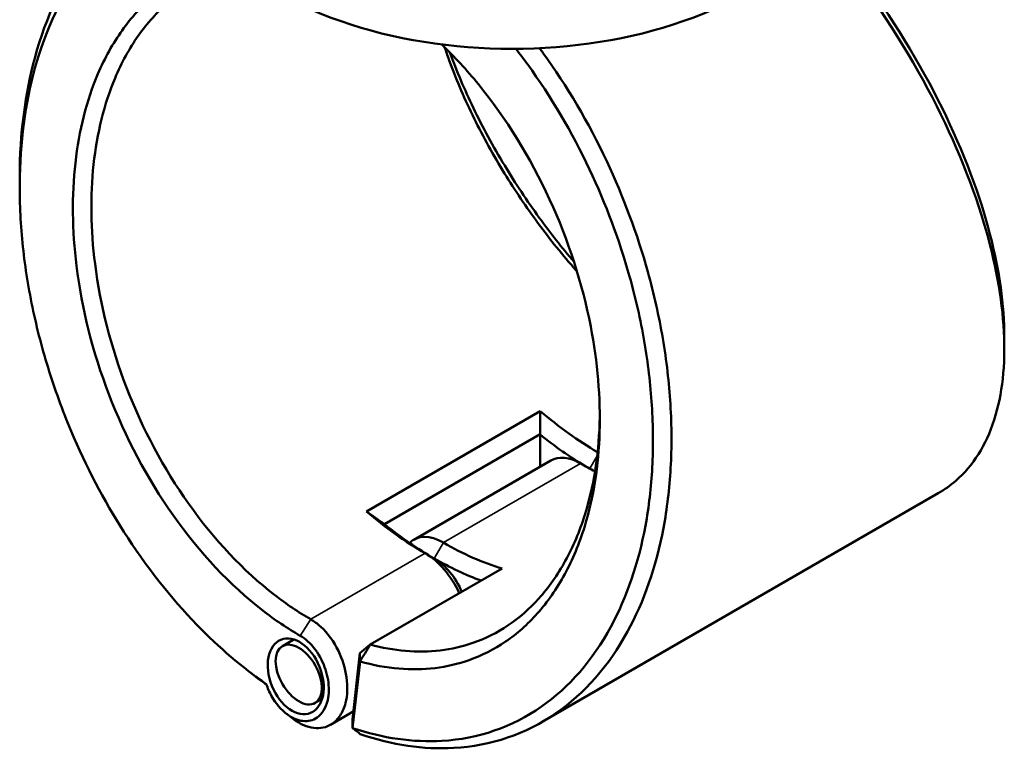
# Model space of a CAD drawing. Header units: millimetres. Extents: x 0 to 904, y 0 to 929.
# Tile 8 of 10: x 650 to 802, y 671 to 784. Entities that reach past the tile are written whole.
import ezdxf

# ---------------------------------------------------------------- set-up
doc = ezdxf.new("R2010")
doc.units = ezdxf.units.MM
doc.layers.add('Visible (ANSI)', color=7, linetype='Continuous', lineweight=50)
doc.layers.add('Visible Narrow (ANSI)', color=7, linetype='Continuous', lineweight=35)

msp = doc.modelspace()

# ---------------------------------------------------------------- linework, layer by layer
at = {"layer": 'Visible (ANSI)'}
for p, q in [((729.933, 723.304), (703.098, 707.811)), ((705.866, 705.831), (729.926, 719.722)), ((729.899, 714.696), (729.899, 719.675)), ((731.577, 715.664), (710.399, 703.437)), ((791.397, 710.604), (730.239, 675.295)), ((703.681, 687.24), (724.033, 698.99)), ((691.887, 688.015), (690.115, 686.992)), ((702.075, 685.924), (700.927, 675.675)), ((702.075, 685.924), (703.681, 687.24)), ((702.101, 684.636), (702.075, 685.924)), ((700.948, 674.346), (702.101, 684.636)), ((696.247, 678.847), (695.175, 678.228)), ((701.063, 676.893), (697.537, 674.857)), ((700.927, 675.675), (700.948, 674.346))]:
    msp.add_line(p, q, dxfattribs=at)
for centre, major_axis, start_param, end_param in [((725.568, 808.689), (51, 0), 3.0796893, 6.3450887), ((738.986, 761.751), (-27.5, 47.631), 2.1212537, 2.3511153), ((737.572, 760.935), (28.5, -49.363), 5.3062676, 5.4800857), ((736.157, 707.732), (-4.58, 7.933), 5.4977871, 6.2831853), ((736.157, 760.118), (27.5, -47.631), 5.4977872, 5.5551949), ((712.151, 746.258), (27.5, -47.631), 5.2628463, 5.4977872), ((713.565, 747.074), (-28.5, 49.363), 2.164675, 2.3561945), ((714.979, 695.505), (-4.58, 7.933), 5.4977871, 6.4360615), ((714.979, 747.891), (-27.5, 47.631), 2.3561945, 2.5911353), ((712.151, 693.872), (4.58, -7.933), 1.405445, 2.3561945), ((713.565, 694.688), (-3.58, 6.201), 4.5002247, 5.4977872), ((713.565, 747.074), (28.5, -49.363), 5.4977872, 5.6779718)]:
    msp.add_ellipse(centre, major_axis=major_axis, ratio=0.5773503, start_param=start_param, end_param=end_param, dxfattribs=at)
for centre, major_axis, ratio in [((692.169, 682.335), (2.289, -5.647), 0.6499547), ((692.645, 682.61), (2.53, -4.382), 0.5773503)]:
    msp.add_ellipse(centre, major_axis=major_axis, ratio=ratio, dxfattribs=at)
for points, knots in [([(674.874, 805.472), (674.629, 805.389), (674.386, 805.304), (668.9, 803.286), (664.235, 799.887), (656.858, 790.841), (654.059, 785.325), (650.577, 773.462), (649.681, 767.294), (649.559, 760.796), (649.55, 760.273), (649.545, 759.749), (649.545, 759.223)], [0.6546326, 0.6546326, 0.6546326, 0.6546326, 0.6713834, 0.6713834, 1.034028, 1.034028, 1.377619, 1.377619, 1.6804056, 1.6804056, 1.6804056, 1.704742, 1.704742, 1.704742, 1.704742]), ([(687.615, 681.148), (683.93, 683.698), (680.342, 686.762), (672.842, 694.489), (669.021, 699.352), (662.522, 709.532), (659.776, 714.777), (656.137, 723.429), (654.945, 726.703), (652.904, 733.314), (652.053, 736.652), (650.713, 743.316), (650.222, 746.641), (649.614, 753.203), (649.495, 756.44), (649.564, 759.596), (649.701, 765.907), (650.591, 771.89), (654.013, 783.383), (656.75, 788.717), (663.939, 797.451), (668.475, 800.724), (674.189, 802.801), (674.823, 803.007), (675.465, 803.192)], [-3.0557292, -3.0557292, -3.0557292, -3.0557292, -2.8238073, -2.8238073, -2.5433475, -2.5433475, -2.2859788, -2.2859788, -2.1345855, -2.1345855, -1.9831922, -1.9831922, -1.8317989, -1.8317989, -1.6804056, -1.6804056, -1.6804056, -1.377619, -1.377619, -1.034028, -1.034028, -0.6713834, -0.6713834, -0.6267685, -0.6267685, -0.6267685, -0.6267685]), ([(801.592, 734.82), (801.592, 735.712), (801.567, 736.623), (801.516, 737.551), (801.24, 742.562), (800.212, 748.067), (796.511, 760.339), (793.636, 767.174), (786.199, 781.053), (781.555, 788.083), (775.373, 795.831), (774.34, 797.079), (773.29, 798.303)], [1.4331936, 1.4331936, 1.4331936, 1.4331936, 1.4892735, 1.4892735, 1.4892735, 1.7920905, 1.7920905, 2.1356112, 2.1356112, 2.4982224, 2.4982224, 2.5692374, 2.5692374, 2.5692374, 2.5692374]), ([(772.933, 797.771), (773.893, 796.64), (774.839, 795.489), (781.097, 787.624), (785.875, 780.364), (793.51, 766.05), (796.452, 759.009), (800.222, 746.387), (801.259, 740.734), (801.524, 735.594), (801.656, 733.025), (801.596, 730.583), (801.093, 726.011), (800.651, 723.88), (799.394, 719.979), (798.58, 718.208), (796.599, 715.065), (795.432, 713.692), (793.264, 711.805), (792.361, 711.161), (791.397, 710.605)], [-2.5614505, -2.5614505, -2.5614505, -2.5614505, -2.4982224, -2.4982224, -2.1356112, -2.1356112, -1.7920905, -1.7920905, -1.4892735, -1.4892735, -1.4892735, -1.337865, -1.337865, -1.1864566, -1.1864566, -1.0350481, -1.0350481, -0.8836396, -0.8836396, -0.7881664, -0.7881664, -0.7881664, -0.7881664]), ([(682.451, 792.964), (682.142, 792.917), (681.835, 792.865), (679.439, 792.409), (677.429, 791.75), (673.63, 789.929), (671.84, 788.766), (668.415, 785.87), (666.799, 784.103), (663.932, 780.087), (662.681, 777.839), (659.883, 771.295), (658.7, 766.634), (658.138, 761.614), (657.575, 756.594), (657.634, 751.217), (659.12, 739.14), (660.821, 732.394), (665.862, 719.25), (669.248, 712.874), (677.329, 701.425), (682.055, 696.399), (688.968, 691.044), (690.91, 689.734), (692.871, 688.602)], [-2.6004367, -2.6004367, -2.6004367, -2.6004367, -2.5757088, -2.5757088, -2.4062161, -2.4062161, -2.2367234, -2.2367234, -2.0551872, -2.0551872, -1.8736509, -1.8736509, -1.5707963, -1.5707963, -1.5707963, -1.2679417, -1.2679417, -0.9048692, -0.9048692, -0.5307408, -0.5307408, -0.1459544, -0.1459544, 0, 0, 0, 0]), ([(694.479, 691.148), (692.597, 692.235), (690.733, 693.491), (684.097, 698.625), (679.558, 703.442), (671.782, 714.423), (668.516, 720.543), (663.636, 733.181), (661.978, 739.678), (660.506, 751.328), (660.43, 756.524), (660.953, 761.382), (661.477, 766.24), (662.599, 770.759), (665.276, 777.113), (666.477, 779.299), (669.232, 783.206), (670.788, 784.928), (674.09, 787.752), (675.817, 788.888), (679.487, 790.671), (681.43, 791.318), (683.574, 791.734), (683.696, 791.757), (683.818, 791.779)], [0, 0, 0, 0, 0.1459544, 0.1459544, 0.5307408, 0.5307408, 0.9048692, 0.9048692, 1.2679417, 1.2679417, 1.5707963, 1.5707963, 1.5707963, 1.8736509, 1.8736509, 2.0551872, 2.0551872, 2.2367234, 2.2367234, 2.4062161, 2.4062161, 2.5757088, 2.5757088, 2.5858942, 2.5858942, 2.5858942, 2.5858942]), ([(726.166, 779.246), (726.785, 778.451), (727.393, 777.641), (731.598, 771.85), (734.822, 766.385), (740.06, 755.298), (742.146, 749.718), (744.66, 740.753), (745.417, 737.411), (746.568, 730.759), (746.962, 727.449), (747.376, 720.937), (747.396, 717.735), (747.063, 711.514), (746.709, 708.494), (746.173, 705.599), (745.1, 699.81), (743.293, 694.527), (738.034, 684.828), (734.392, 680.635), (725.591, 674.491), (720.357, 672.692), (710.318, 672.113), (705.651, 672.781), (700.948, 674.346)], [-2.6761061, -2.6761061, -2.6761061, -2.6761061, -2.630053, -2.630053, -2.3523018, -2.3523018, -2.0949074, -2.0949074, -1.9434989, -1.9434989, -1.7920905, -1.7920905, -1.640682, -1.640682, -1.4892735, -1.4892735, -1.4892735, -1.1864566, -1.1864566, -0.842243, -0.842243, -0.4777172, -0.4777172, -0.1887605, -0.1887605, -0.1887605, -0.1887605]), ([(702.101, 684.636), (704.127, 684.064), (706.14, 683.692), (711.912, 683.21), (715.573, 683.657), (720.933, 685.55), (722.82, 686.507), (726.343, 688.909), (727.979, 690.352), (731.059, 693.802), (732.481, 695.842), (734.937, 700.364), (735.97, 702.846), (738.164, 709.949), (738.945, 714.893), (739.102, 720.117), (739.258, 725.341), (738.789, 730.845), (736.43, 743.019), (734.272, 749.7), (728.406, 762.473), (724.653, 768.537), (718.581, 775.973), (716.688, 778.029), (714.728, 779.914)], [-2.9142727, -2.9142727, -2.9142727, -2.9142727, -2.764311, -2.764311, -2.476217, -2.476217, -2.30675, -2.30675, -2.1372829, -2.1372829, -1.9557219, -1.9557219, -1.7741609, -1.7741609, -1.4715087, -1.4715087, -1.4715087, -1.1688566, -1.1688566, -0.8058694, -0.8058694, -0.4319915, -0.4319915, -0.2743565, -0.2743565, -0.2743565, -0.2743565]), ([(702.145, 673.409), (707.055, 671.739), (711.933, 671.016), (722.321, 671.589), (727.7, 673.415), (736.758, 679.679), (740.515, 683.963), (745.952, 693.888), (747.83, 699.302), (748.952, 705.242), (749.513, 708.212), (749.886, 711.313), (750.249, 717.704), (750.238, 720.995), (749.83, 727.693), (749.434, 731.1), (748.265, 737.951), (747.493, 741.395), (744.921, 750.638), (742.781, 756.396), (737.393, 767.846), (734.072, 773.495), (730.178, 778.871), (730.003, 779.11), (729.828, 779.347)], [0.1836005, 0.1836005, 0.1836005, 0.1836005, 0.4777172, 0.4777172, 0.842243, 0.842243, 1.1864566, 1.1864566, 1.4892735, 1.4892735, 1.4892735, 1.640682, 1.640682, 1.7920905, 1.7920905, 1.9434989, 1.9434989, 2.0949074, 2.0949074, 2.3523018, 2.3523018, 2.630053, 2.630053, 2.6430102, 2.6430102, 2.6430102, 2.6430102]), ([(715.166, 779.493), (715.377, 778.86), (715.599, 778.223), (716.852, 774.767), (718.068, 771.902), (720.848, 766.173), (722.412, 763.309), (725.722, 757.861), (727.449, 755.271), (731.112, 750.247), (733.047, 747.812), (735.242, 745.277), (735.426, 745.067), (735.609, 744.858)], [-1.30909497, -1.30909497, -1.30909497, -1.30909497, -1.26794169, -1.26794169, -1.08640544, -1.08640544, -0.90486919, -0.90486919, -0.73537652, -0.73537652, -0.56588384, -0.56588384, -0.55049881, -0.55049881, -0.55049881, -0.55049881]), ([(735.148, 746.332), (733.284, 748.529), (731.488, 750.817), (727.881, 755.784), (726.092, 758.48), (722.666, 764.147), (721.05, 767.124), (718.231, 772.973), (717.016, 775.845), (715.989, 778.672)], [0.58307132, 0.58307132, 0.58307132, 0.58307132, 0.73537652, 0.73537652, 0.90486919, 0.90486919, 1.08640544, 1.08640544, 1.26187355, 1.26187355, 1.26187355, 1.26187355]), ([(739.127, 722.809), (739.122, 722.316), (739.111, 721.825), (739.095, 721.336), (738.925, 716.298), (738.15, 711.54), (736.004, 704.713), (734.997, 702.33), (732.61, 697.993), (731.231, 696.04), (728.25, 692.74), (726.668, 691.361), (723.268, 689.071), (721.448, 688.159), (716.285, 686.363), (712.764, 685.946), (707.328, 686.413), (705.511, 686.741), (703.681, 687.24)], [1.4421718, 1.4421718, 1.4421718, 1.4421718, 1.4715087, 1.4715087, 1.4715087, 1.7741609, 1.7741609, 1.9557219, 1.9557219, 2.1372829, 2.1372829, 2.30675, 2.30675, 2.476217, 2.476217, 2.764311, 2.764311, 2.9054762, 2.9054762, 2.9054762, 2.9054762]), ([(691.813, 675.741), (691.837, 675.722), (691.861, 675.704), (692.878, 674.944), (693.936, 674.486), (695.948, 674.237), (696.903, 674.442), (698.209, 675.285), (698.653, 675.731), (699.017, 676.282), (699.381, 676.832), (699.666, 677.488), (700.16, 679.396), (700.219, 680.772), (699.822, 683.556), (699.391, 684.957), (698.061, 687.693), (697.115, 688.997), (695.545, 690.444), (695.017, 690.837), (694.479, 691.148)], [-3.2826965, -3.2826965, -3.2826965, -3.2826965, -3.2709909, -3.2709909, -2.7840076, -2.7840076, -2.3010087, -2.3010087, -1.9991344, -1.9991344, -1.9991344, -1.6972602, -1.6972602, -1.2142613, -1.2142613, -0.754496, -0.754496, -0.2416885, -0.2416885, 0, 0, 0, 0]), ([(692.871, 688.602), (693.278, 688.367), (693.678, 688.071), (694.87, 686.984), (695.595, 686.005), (696.637, 683.924), (696.987, 682.848), (697.338, 680.677), (697.319, 679.587), (696.968, 678.053), (696.757, 677.52), (696.481, 677.069), (696.204, 676.617), (695.861, 676.247), (694.839, 675.537), (694.081, 675.354), (692.471, 675.531), (691.62, 675.897), (689.919, 677.175), (689.086, 678.154), (688.114, 679.879), (687.834, 680.505), (687.615, 681.148)], [0, 0, 0, 0, 0.2416885, 0.2416885, 0.754496, 0.754496, 1.2142613, 1.2142613, 1.6972602, 1.6972602, 1.9991344, 1.9991344, 1.9991344, 2.3010087, 2.3010087, 2.7840076, 2.7840076, 3.2709909, 3.2709909, 3.8218289, 3.8218289, 4.1046277, 4.1046277, 4.1046277, 4.1046277]), ([(702.101, 684.636), (702.364, 685.07), (702.627, 685.504), (703.154, 686.372), (703.417, 686.806), (703.681, 687.24)], [-0.3050467, -0.3050467, -0.3050467, -0.3050467, -0.15256078, -0.15256078, 0, 0, 0, 0]), ([(702.145, 673.409), (701.946, 673.565), (701.746, 673.721), (701.348, 674.033), (701.148, 674.19), (700.948, 674.346)], [-0.26552249, -0.26552249, -0.26552249, -0.26552249, -0.13277778, -0.13277778, 0, 0, 0, 0])]:
    msp.add_open_spline(points, degree=3, knots=knots, dxfattribs=at)
for points in [[(649.545, 757.871), (649.545, 758.321), (649.545, 758.772), (649.545, 759.223)], [(801.592, 734.82), (801.592, 734.212), (801.592, 733.604), (801.592, 732.997)], [(729.933, 723.304), (729.943, 722.109), (729.94, 720.913), (729.926, 719.722)], [(703.098, 707.811), (704.015, 707.139), (704.939, 706.479), (705.866, 705.831)], [(686.204, 682.137), (685.86, 682.399), (685.517, 682.661), (685.174, 682.923)], [(686.204, 682.137), (686.681, 681.773), (687.161, 681.417), (687.642, 681.07)], [(691.813, 675.741), (691.47, 676.002), (691.126, 676.264), (690.783, 676.526)]]:
    msp.add_open_spline(points, degree=3, dxfattribs=at)
for points, weights in [([(729.926, 719.722), (729.913, 719.698), (729.899, 719.675)], [1.16933653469, 1.16933031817, 1.16932396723]), ([(705.893, 705.815), (705.88, 705.823), (705.866, 705.831)], [1.16932396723, 1.16933031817, 1.16933653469])]:
    msp.add_rational_spline(points, weights, degree=2, dxfattribs=at)
at = {"layer": 'Visible Narrow (ANSI)'}
for p, q in [((737.585, 714.417), (738.724, 716.391)), ((714.979, 702.984), (736.157, 715.211)), ((713.565, 700.534), (714.979, 702.984)), ((712.151, 701.351), (694.479, 691.148)), ((713.565, 700.534), (712.151, 701.351)), ((692.871, 688.602), (694.479, 691.148))]:
    msp.add_line(p, q, dxfattribs=at)

doc.saveas('drawing.dxf')
